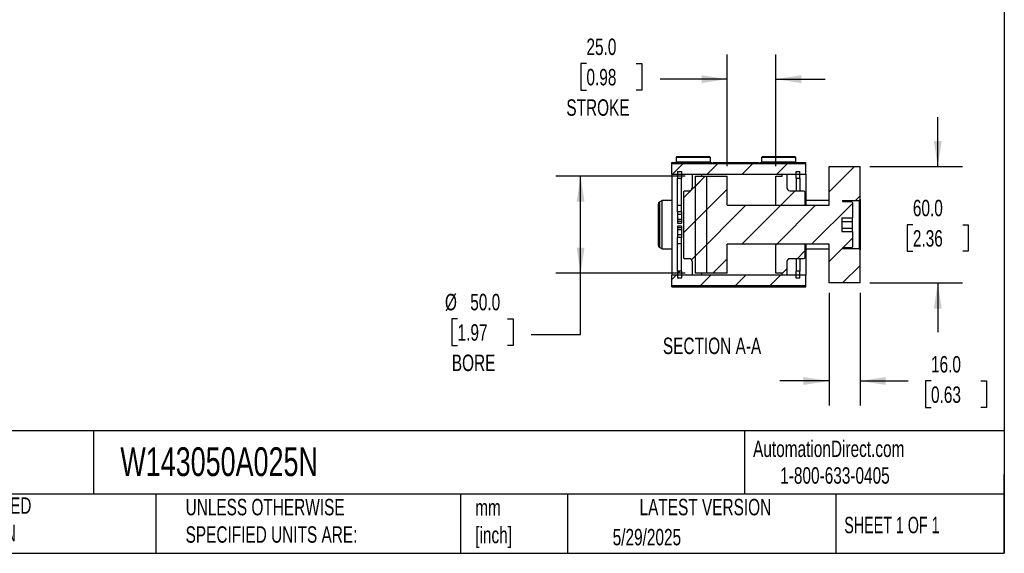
# Model space of a CAD drawing. Header units: millimetres. Extents: x 25 to 1092, y 25 to 838.
# Tile 3 of 5: x 585 to 1092, y 25 to 300. Entities that reach past the tile are written whole.
import ezdxf

# ---------------------------------------------------------------- set-up
doc = ezdxf.new("R2010")
doc.units = ezdxf.units.MM
doc.header["$LTSCALE"] = 4
doc.linetypes.add('SLD-Solid', pattern=[0])
doc.layers.add('DIMENSIONS', color=140, linetype='SLD-Solid', lineweight=25)
doc.layers.add('TEXT', color=140, linetype='SLD-Solid', lineweight=25)
doc.layers.add('HATCH', color=6, linetype='SLD-Solid')
doc.styles.add('SLDTEXTSTYLE0', font='TXT', dxfattribs={"width": 0.7})
doc.styles.add('SLDTEXTSTYLE1', font='TXT', dxfattribs={"width": 0.65})
doc.dimstyles.new('SLDDIMSTYLE0', dxfattribs={"dimtxt": 8.632031, "dimasz": 13.208, "dimexe": 0, "dimexo": 0.0625, "dimgap": 2.158008, "dimtad": 0, "dimtih": 1, "dimtoh": 1, "dimrnd": 1e-09, "dimzin": 4, "dimdsep": 46, "dimtxsty": 'SLDTEXTSTYLE0', "dimsah": 1, "dimcen": 0.09, "dimadec": 0, "dimazin": 1, "dimtfac": 1, "dimtmove": 0, "dimatfit": 0, "dimfxl": 0, "dimfrac": 2, "dimtolj": 1, "dimtzin": 12, "dimarcsym": 0})
doc.dimstyles.new('SLDDIMSTYLE2', dxfattribs={"dimtxt": 8.632031, "dimasz": 13.208, "dimexe": 0, "dimexo": 0.0625, "dimgap": 2.158008, "dimtad": 0, "dimtih": 1, "dimtoh": 1, "dimrnd": 1e-09, "dimzin": 4, "dimdsep": 46, "dimtxsty": 'SLDTEXTSTYLE0', "dimsah": 1, "dimcen": 0.09, "dimadec": 0, "dimazin": 1, "dimtfac": 1, "dimtofl": 0, "dimtmove": 0, "dimatfit": 3, "dimfxl": 0, "dimfrac": 2, "dimtolj": 1, "dimtzin": 12, "dimarcsym": 0})

# ---------------------------------------------------------------- blocks, each defined once
blk = doc.blocks.new('_D_32')
at = {"layer": 'DIMENSIONS'}
for p, q in [((927.85, 219.74), (861.23, 219.74)), ((873.93, 169.74), (873.93, 219.74)), ((927.85, 169.74), (861.23, 169.74)), ((873.93, 138.17), (873.93, 169.74)), ((810.56, 146.25), (807.66, 146.25)), ((807.66, 146.25), (807.66, 132.53)), ((836.21, 146.25), (839.11, 146.25)), ((839.11, 146.25), (839.11, 132.53)), ((848.53, 138.17), (873.93, 138.17)), ((807.66, 132.53), (810.56, 132.53)), ((839.11, 132.53), (836.21, 132.53))]:
    blk.add_line(p, q, dxfattribs=at)
for points in [[(873.93, 219.74), (871.89, 206.53), (875.96, 206.53)], [(873.93, 169.74), (875.96, 182.94), (871.89, 182.94)]]:
    blk.add_solid(points, dxfattribs=at)
at = {"layer": 'DIMENSIONS', "char_height": 8.467, "attachment_point": 1, "style": 'SLDTEXTSTYLE0'}
for s, insert in [('%%c', (804.05, 159.09)), ('50.0', (817.08, 159.09)), ('1.97', (810.56, 143.44)), ('BORE', (807.58, 127.79))]:
    blk.add_mtext(s, dxfattribs=dict(at, insert=insert))
blk = doc.blocks.new('_D_33')
at = {"layer": 'DIMENSIONS'}
for p, q in [((949.43, 224.82), (949.43, 282.44)), ((974.43, 224.82), (974.43, 282.44)), ((876.94, 277.81), (874.04, 277.81)), ((874.04, 277.81), (874.04, 264.09)), ((902.59, 277.81), (905.49, 277.81)), ((905.49, 277.81), (905.49, 264.09)), ((949.43, 269.74), (914.88, 269.74)), ((974.43, 269.74), (999.83, 269.74)), ((874.04, 264.09), (876.94, 264.09)), ((905.49, 264.09), (902.59, 264.09))]:
    blk.add_line(p, q, dxfattribs=at)
for points in [[(949.43, 269.74), (936.22, 271.77), (936.22, 267.7)], [(974.43, 269.74), (987.63, 267.7), (987.63, 271.77)]]:
    blk.add_solid(points, dxfattribs=at)
at = {"layer": 'DIMENSIONS', "char_height": 8.467, "attachment_point": 1, "style": 'SLDTEXTSTYLE0'}
for s, insert in [('25.0', (876.94, 290.66)), ('0.98', (876.94, 275.01)), ('STROKE', (866.57, 259.35))]:
    blk.add_mtext(s, dxfattribs=dict(at, insert=insert))
blk = doc.blocks.new('_D_34')
at = {"layer": 'DIMENSIONS'}
for p, q in [((1057.93, 224.74), (1057.93, 250.14)), ((1023.01, 224.74), (1070.63, 224.74)), ((1045.1, 194.74), (1042.2, 194.74)), ((1042.2, 194.74), (1042.2, 181.02)), ((1070.75, 194.74), (1073.65, 194.74)), ((1073.65, 194.74), (1073.65, 181.02)), ((1042.2, 181.02), (1045.1, 181.02)), ((1073.65, 181.02), (1070.75, 181.02)), ((1023.01, 164.74), (1070.63, 164.74)), ((1057.93, 164.74), (1057.93, 139.34))]:
    blk.add_line(p, q, dxfattribs=at)
for points in [[(1057.93, 224.74), (1059.96, 237.94), (1055.89, 237.94)], [(1057.93, 164.74), (1055.89, 151.53), (1059.96, 151.53)]]:
    blk.add_solid(points, dxfattribs=at)
at = {"layer": 'DIMENSIONS', "char_height": 8.467, "attachment_point": 1, "style": 'SLDTEXTSTYLE0'}
for s, insert in [('60.0', (1045.1, 207.58)), ('2.36', (1045.1, 191.93))]:
    blk.add_mtext(s, dxfattribs=dict(at, insert=insert))
blk = doc.blocks.new('_D_35')
at = {"layer": 'DIMENSIONS'}
for p, q in [((1001.93, 159.66), (1001.93, 101.51)), ((1017.93, 159.66), (1017.93, 101.51)), ((1001.93, 114.21), (976.53, 114.21)), ((1017.93, 114.21), (1042.74, 114.21)), ((1054.44, 114.21), (1051.54, 114.21)), ((1051.54, 114.21), (1051.54, 100.49)), ((1080.09, 114.21), (1082.99, 114.21)), ((1082.99, 114.21), (1082.99, 100.49)), ((1051.54, 100.49), (1054.44, 100.49)), ((1082.99, 100.49), (1080.09, 100.49))]:
    blk.add_line(p, q, dxfattribs=at)
for points in [[(1001.93, 114.21), (988.72, 116.24), (988.72, 112.17)], [(1017.93, 114.21), (1031.13, 112.17), (1031.13, 116.24)]]:
    blk.add_solid(points, dxfattribs=at)
at = {"layer": 'DIMENSIONS', "char_height": 8.467, "attachment_point": 1, "style": 'SLDTEXTSTYLE0'}
for s, insert in [('16.0', (1054.44, 127.05)), ('0.63', (1054.44, 111.4))]:
    blk.add_mtext(s, dxfattribs=dict(at, insert=insert))

msp = doc.modelspace()

# ---------------------------------------------------------------- hatches: boundary and pattern name
at = {"layer": 'HATCH'}
h = msp.add_hatch(dxfattribs=at)
h.set_pattern_fill('ANSI31', color=256, scale=4, style=0)
h.paths.add_polyline_path([(920.925, 226.242), (920.925, 220.736), (989.925, 220.736), (989.925, 226.242)], flags=0)
h = msp.add_hatch(dxfattribs=at)
h.set_pattern_fill('ANSI31', color=256, scale=4, style=0)
h.paths.add_polyline_path([(1008.425, 191.271), (1008.425, 198.2), (1013.925, 198.2), (1013.925, 206.236), (1013.425, 206.736), (1008.925, 206.736), (1008.925, 207.236), (1017.425, 207.236), (1017.925, 207.736), (1017.925, 224.736), (1001.925, 224.736), (1001.925, 204.736), (949.425, 204.736), (949.425, 219.736), (932.925, 219.736), (932.925, 169.736), (949.425, 169.736), (949.425, 184.736), (1001.925, 184.736), (1001.925, 164.736), (1017.925, 164.736), (1017.925, 181.736), (1017.425, 182.236), (1008.925, 182.236), (1008.925, 182.736), (1013.425, 182.736), (1013.925, 183.236), (1013.925, 191.271)], flags=0)
h = msp.add_hatch(dxfattribs=at)
h.set_pattern_fill('ANSI31', color=256, scale=4, style=0)
h.paths.add_polyline_path([(923.925, 222.236), (923.925, 218.706), (925.925, 218.706), (925.925, 222.236)], flags=0)
h = msp.add_hatch(dxfattribs=at)
h.set_pattern_fill('ANSI31', color=256, scale=4, style=0)
edge = h.paths.add_edge_path(flags=0)
edge.add_line((927.425, 212.236), (926.925, 211.736))
edge.add_line((926.925, 211.736), (926.925, 177.736))
edge.add_line((926.925, 177.736), (927.425, 177.236))
edge.add_line((927.425, 177.236), (929.925, 177.236))
edge.add_arc((929.925, 175.736), 1.5, 0, 90, ccw=False)
edge.add_line((931.425, 175.736), (931.425, 168.736))
edge.add_line((931.425, 168.736), (936.325, 168.736))
edge.add_line((936.325, 168.736), (936.325, 169.736))
edge.add_line((936.325, 169.736), (938.925, 169.736))
edge.add_line((938.925, 169.736), (938.925, 219.736))
edge.add_line((938.925, 219.736), (936.325, 219.736))
edge.add_line((936.325, 219.736), (936.325, 220.736))
edge.add_line((936.325, 220.736), (931.425, 220.736))
edge.add_line((931.425, 220.736), (931.425, 213.736))
edge.add_arc((929.925, 213.736), 1.5, 270, 360, ccw=False)
edge.add_line((929.925, 212.236), (927.425, 212.236))
h = msp.add_hatch(dxfattribs=at)
h.set_pattern_fill('ANSI31', color=256, scale=4, style=0)
edge = h.paths.add_edge_path(flags=0)
edge.add_line((980.175, 220.736), (977.775, 220.736))
edge.add_line((977.775, 220.736), (977.775, 219.736))
edge.add_line((977.775, 219.736), (974.425, 219.736))
edge.add_line((974.425, 219.736), (974.425, 204.736))
edge.add_line((974.425, 204.736), (989.425, 204.736))
edge.add_line((989.425, 204.736), (989.425, 211.736))
edge.add_line((989.425, 211.736), (988.925, 212.236))
edge.add_line((988.925, 212.236), (981.675, 212.236))
edge.add_arc((981.675, 213.736), 1.5, 180, 270, ccw=False)
edge.add_line((980.175, 213.736), (980.175, 220.736))
h = msp.add_hatch(dxfattribs=at)
h.set_pattern_fill('ANSI31', color=256, scale=4, style=0)
h.paths.add_polyline_path([(984.925, 222.236), (984.925, 218.706), (986.925, 218.706), (986.925, 222.236)], flags=0)
h = msp.add_hatch(dxfattribs=at)
h.set_pattern_fill('ANSI31', color=256, scale=4, style=0)
edge = h.paths.add_edge_path(flags=0)
edge.add_line((977.775, 168.736), (980.175, 168.736))
edge.add_line((980.175, 168.736), (980.175, 175.736))
edge.add_arc((981.675, 175.736), 1.5, 90, 180, ccw=False)
edge.add_line((981.675, 177.236), (988.925, 177.236))
edge.add_line((988.925, 177.236), (989.425, 177.736))
edge.add_line((989.425, 177.736), (989.425, 184.736))
edge.add_line((989.425, 184.736), (974.425, 184.736))
edge.add_line((974.425, 184.736), (974.425, 169.736))
edge.add_line((974.425, 169.736), (977.775, 169.736))
edge.add_line((977.775, 169.736), (977.775, 168.736))
h = msp.add_hatch(dxfattribs=at)
h.set_pattern_fill('ANSI31', color=256, scale=4, style=0)
h.paths.add_polyline_path([(989.925, 163.229), (989.925, 168.736), (920.925, 168.736), (920.925, 163.229)], flags=0)
h = msp.add_hatch(dxfattribs=at)
h.set_pattern_fill('ANSI31', color=256, scale=4, style=0)
h.paths.add_polyline_path([(925.925, 167.236), (925.925, 170.766), (923.925, 170.766), (923.925, 167.236)], flags=0)
h = msp.add_hatch(dxfattribs=at)
h.set_pattern_fill('ANSI31', color=256, scale=4, style=0)
h.paths.add_polyline_path([(986.925, 167.236), (986.925, 170.766), (984.925, 170.766), (984.925, 167.236)], flags=0)

# ---------------------------------------------------------------- linework, layer by layer
for p, q in [((923.375, 229.736), (923.075, 229.436)), ((923.075, 229.436), (923.075, 227.036)), ((940.775, 229.436), (923.075, 229.436)), ((940.475, 229.736), (923.375, 229.736)), ((940.775, 229.436), (940.475, 229.736)), ((940.775, 227.036), (940.775, 229.436)), ((967.375, 229.736), (967.075, 229.436)), ((967.075, 229.436), (967.075, 227.036)), ((984.775, 229.436), (967.075, 229.436)), ((984.475, 229.736), (967.375, 229.736)), ((984.775, 229.436), (984.475, 229.736)), ((984.775, 227.036), (984.775, 229.436)), ((920.925, 226.736), (939.806, 226.736)), ((920.925, 226.242), (920.925, 226.736)), ((920.925, 226.242), (989.925, 226.242)), ((920.925, 220.736), (920.925, 226.242)), ((923.075, 227.036), (923.375, 226.736)), ((940.775, 227.036), (923.075, 227.036)), ((940.475, 226.736), (940.775, 227.036)), ((944.044, 226.736), (963.806, 226.736)), ((967.075, 227.036), (967.375, 226.736)), ((984.775, 227.036), (967.075, 227.036)), ((968.044, 226.736), (989.925, 226.736)), ((984.475, 226.736), (984.775, 227.036)), ((989.925, 226.242), (989.925, 226.736)), ((989.925, 220.736), (989.925, 226.242)), ((1001.925, 204.736), (1001.925, 224.736)), ((1001.925, 224.736), (1017.925, 224.736)), ((1017.925, 207.736), (1017.925, 224.736)), ((920.925, 220.736), (989.925, 220.736)), ((920.925, 220.736), (920.925, 168.736)), ((923.925, 222.236), (925.925, 222.236)), ((923.925, 222.236), (923.925, 218.706)), ((923.925, 218.706), (925.925, 218.706)), ((923.925, 204.624), (923.925, 218.706)), ((925.925, 222.236), (925.925, 218.706)), ((925.925, 204.624), (925.925, 218.706)), ((931.425, 220.736), (931.425, 213.736)), ((931.425, 220.736), (936.325, 220.736)), ((932.925, 219.736), (932.925, 169.736)), ((932.925, 219.736), (949.425, 219.736)), ((936.325, 219.736), (936.325, 220.736)), ((936.325, 219.736), (938.925, 219.736)), ((938.925, 169.736), (938.925, 219.736)), ((949.425, 204.736), (949.425, 219.736)), ((974.425, 219.736), (977.775, 219.736)), ((974.425, 204.736), (974.425, 219.736)), ((977.775, 220.736), (980.175, 220.736)), ((977.775, 219.736), (977.775, 220.736)), ((980.175, 220.736), (980.175, 213.736)), ((984.925, 222.236), (986.925, 222.236)), ((984.925, 218.706), (984.925, 222.236)), ((984.925, 218.706), (986.925, 218.706)), ((984.925, 218.706), (984.925, 212.236)), ((986.925, 218.706), (986.925, 222.236)), ((986.925, 218.706), (986.925, 212.236)), ((989.925, 220.736), (989.925, 204.736)), ((926.925, 211.736), (927.425, 212.236)), ((926.925, 211.736), (926.925, 177.736)), ((927.425, 212.236), (929.925, 212.236)), ((981.675, 212.236), (988.925, 212.236)), ((988.925, 212.236), (989.425, 211.736)), ((989.425, 211.736), (989.425, 204.736)), ((913.925, 205.215), (913.925, 184.256)), ((915.925, 207.236), (914.675, 206.514)), ((914.675, 182.957), (914.675, 206.514)), ((920.925, 207.236), (915.925, 207.236)), ((915.925, 182.236), (915.925, 207.236)), ((925.925, 204.624), (923.925, 204.624)), ((923.925, 201.362), (923.925, 204.624)), ((925.925, 201.362), (925.925, 204.624)), ((949.425, 204.736), (1001.925, 204.736)), ((974.425, 204.736), (989.425, 204.736)), ((1001.925, 207.236), (989.925, 207.236)), ((1008.925, 207.236), (1017.425, 207.236)), ((1008.925, 207.236), (1008.925, 206.736)), ((1008.925, 206.736), (1013.425, 206.736)), ((1013.425, 206.736), (1013.925, 206.236)), ((1013.925, 206.236), (1013.925, 198.2)), ((1017.425, 207.236), (1017.925, 207.736)), ((1017.425, 207.236), (1017.425, 182.236)), ((1017.925, 207.736), (1017.925, 181.736)), ((925.925, 201.362), (923.925, 201.362)), ((923.925, 201.362), (923.925, 199.931)), ((925.925, 199.931), (923.925, 199.931)), ((923.925, 199.931), (923.925, 197.402)), ((925.925, 201.362), (925.925, 199.931)), ((925.925, 199.931), (925.925, 197.402)), ((1008.425, 198.2), (1013.925, 198.2)), ((1008.425, 198.2), (1008.425, 191.271)), ((1013.925, 196.468), (1013.925, 198.2)), ((925.925, 197.402), (923.925, 197.402)), ((923.925, 197.402), (923.925, 196.38)), ((925.925, 196.38), (923.925, 196.38)), ((923.925, 196.38), (923.925, 195.548)), ((923.925, 195.548), (925.925, 195.548)), ((925.925, 193.923), (923.925, 193.923)), ((923.925, 193.923), (923.925, 193.091)), ((925.925, 193.091), (923.925, 193.091)), ((923.925, 193.091), (923.925, 192.069)), ((925.925, 197.402), (925.925, 196.38)), ((925.925, 196.38), (925.925, 195.548)), ((925.925, 193.923), (925.925, 193.091)), ((925.925, 193.091), (925.925, 192.069)), ((1008.425, 196.468), (1013.925, 196.468)), ((1008.425, 193.004), (1013.925, 193.004)), ((1013.925, 193.004), (1013.925, 196.468)), ((1013.925, 191.271), (1013.925, 193.004)), ((925.925, 192.069), (923.925, 192.069)), ((923.925, 192.069), (923.925, 189.54)), ((925.925, 189.54), (923.925, 189.54)), ((923.925, 189.54), (923.925, 188.11)), ((925.925, 188.11), (923.925, 188.11)), ((923.925, 184.848), (923.925, 188.11)), ((925.925, 192.069), (925.925, 189.54)), ((925.925, 189.54), (925.925, 188.11)), ((925.925, 184.848), (925.925, 188.11)), ((1008.425, 191.271), (1013.925, 191.271)), ((1013.925, 191.271), (1013.925, 183.236)), ((914.675, 182.957), (915.925, 182.236)), ((925.925, 184.848), (923.925, 184.848)), ((923.925, 170.766), (923.925, 184.848)), ((925.925, 170.766), (925.925, 184.848)), ((1001.925, 184.736), (949.425, 184.736)), ((949.425, 169.736), (949.425, 184.736)), ((974.425, 169.736), (974.425, 184.736)), ((989.425, 184.736), (974.425, 184.736)), ((989.425, 184.736), (989.425, 177.736)), ((989.925, 184.736), (989.925, 168.736)), ((1001.925, 164.736), (1001.925, 184.736)), ((1013.425, 182.736), (1008.925, 182.736)), ((1008.925, 182.736), (1008.925, 182.236)), ((1013.925, 183.236), (1013.425, 182.736)), ((915.925, 182.236), (920.925, 182.236)), ((927.425, 177.236), (926.925, 177.736)), ((989.425, 177.736), (988.925, 177.236)), ((989.925, 182.236), (1001.925, 182.236)), ((1017.425, 182.236), (1008.925, 182.236)), ((1017.925, 181.736), (1017.425, 182.236)), ((1017.925, 164.736), (1017.925, 181.736)), ((929.925, 177.236), (927.425, 177.236)), ((931.425, 175.736), (931.425, 168.736)), ((980.175, 175.736), (980.175, 168.736)), ((988.925, 177.236), (981.675, 177.236)), ((984.925, 177.236), (984.925, 170.766)), ((986.925, 177.236), (986.925, 170.766)), ((920.925, 163.229), (920.925, 168.736)), ((989.925, 168.736), (920.925, 168.736)), ((923.925, 170.766), (923.925, 167.236)), ((925.925, 170.766), (923.925, 170.766)), ((925.925, 170.766), (925.925, 167.236)), ((936.325, 168.736), (931.425, 168.736)), ((949.425, 169.736), (932.925, 169.736)), ((938.925, 169.736), (936.325, 169.736)), ((936.325, 168.736), (936.325, 169.736)), ((977.775, 169.736), (974.425, 169.736)), ((977.775, 168.736), (977.775, 169.736)), ((980.175, 168.736), (977.775, 168.736)), ((984.925, 167.236), (984.925, 170.766)), ((986.925, 170.766), (984.925, 170.766)), ((986.925, 167.236), (986.925, 170.766)), ((989.925, 163.229), (989.925, 168.736)), ((989.925, 163.229), (920.925, 163.229)), ((920.925, 162.736), (920.925, 163.229)), ((920.925, 162.736), (989.925, 162.736)), ((925.925, 167.236), (923.925, 167.236)), ((986.925, 167.236), (984.925, 167.236)), ((989.925, 162.736), (989.925, 163.229)), ((1017.925, 164.736), (1001.925, 164.736))]:
    msp.add_line(p, q)
for centre, start, end in [((929.925, 213.736), 270, 0), ((981.675, 213.736), 180, 270), ((915.425, 205.215), 120, 180), ((915.425, 184.256), 180, 240), ((929.925, 175.736), 0, 90), ((981.675, 175.736), 90, 180)]:
    msp.add_arc(centre, 1.5, start, end)
for points in [[(939.806, 226.736), (940.151, 226.736), (940.5, 226.727), (941.207, 226.714), (941.567, 226.708), (942.289, 226.708), (942.645, 226.714), (943.351, 226.727), (943.699, 226.736), (944.044, 226.736)], [(963.806, 226.736), (964.151, 226.736), (964.5, 226.727), (965.207, 226.714), (965.567, 226.708), (966.289, 226.708), (966.645, 226.714), (967.351, 226.727), (967.699, 226.736), (968.044, 226.736)]]:
    msp.add_open_spline(points, degree=3, knots=[0, 0, 0, 0, 0.25, 0.25, 0.5, 0.5, 0.75, 0.75, 1, 1, 1, 1])
at = {"layer": 'TEXT'}
for p, q in [((1092.2, 838.2), (1092.2, 25.4)), ((1092.2, 88.504), (25.4, 88.504)), ((623.036, 88.504), (623.036, 55.88)), ((958.302, 88.504), (958.302, 55.88)), ((1092.2, 25.4), (1092.2, 66.04)), ((1092.2, 55.88), (25.4, 55.88)), ((655.121, 55.88), (655.121, 25.4)), ((812.097, 55.88), (812.097, 25.4)), ((867.248, 55.88), (867.248, 25.4)), ((1005.395, 55.88), (1005.395, 25.4)), ((25.4, 25.4), (1092.2, 25.4))]:
    msp.add_line(p, q, dxfattribs=at)

# ---------------------------------------------------------------- texts
for s, insert, char_height, attachment_point, style in [('SECTION A-A', (941.644, 136.549), 8.46667, 2, 'SLDTEXTSTYLE0'), ('AutomationDirect.com', (962.78, 83.506), 8.46667, 1, 'SLDTEXTSTYLE0'), ('W143050A025N', (636.831, 80.026), 14.81667, 1, 'SLDTEXTSTYLE0'), ('1-800-633-0405', (976.766, 69.748), 8.46667, 1, 'SLDTEXTSTYLE0'), ('METRIC UNITS USED ^JFOR PART DESIGN', (510.417, 54.224), 8.46667, 1, 'SLDTEXTSTYLE0'), ('UNLESS OTHERWISE ^JSPECIFIED UNITS ARE:', (670.432, 53.442), 8.46667, 1, 'SLDTEXTSTYLE0'), ('mm^J[inch]', (819.629, 53.189), 8.4667, 1, 'SLDTEXTSTYLE0'), ('LATEST VERSION', (938.209, 53.456), 8.46667, 2, 'SLDTEXTSTYLE0'), ('SHEET 1 OF 1', (1009.765, 44.206), 8.46667, 1, 'SLDTEXTSTYLE1'), ('5/29/2025', (890.451, 37.988), 8.4667, 1, 'SLDTEXTSTYLE0')]:
    msp.add_mtext(s, dxfattribs=dict(at, insert=insert, char_height=char_height, attachment_point=attachment_point, style=style))

# ---------------------------------------------------------------- dimensions: what is measured, and where the dimension line sits
at = {"layer": 'DIMENSIONS'}
dim = msp.add_linear_dim(base=(974.425, 269.736), p1=(949.425, 219.736), p2=(974.425, 219.736), text='<>\\PSTROKE', dimstyle='SLDDIMSTYLE0', dxfattribs=at)
dim.commit()
dim.dimension.update_dxf_attribs({"geometry": '_D_33', "text_midpoint": (889.764, 269.736), "dimtype": 160})
dim = msp.add_linear_dim(base=(1057.925, 224.736), p1=(1017.925, 164.736), p2=(1017.925, 224.736), angle=90, dimstyle='SLDDIMSTYLE0', dxfattribs=at)
dim.commit()
dim.dimension.update_dxf_attribs({"geometry": '_D_34', "text_midpoint": (1057.925, 194.736), "dimtype": 160})
dim = msp.add_linear_dim(base=(873.925, 219.736), p1=(932.925, 169.736), p2=(932.925, 219.736), angle=90, text='%%c<>\\PBORE', dimstyle='SLDDIMSTYLE2', dxfattribs=at)
dim.commit()
dim.dimension.update_dxf_attribs({"geometry": '_D_32', "text_midpoint": (873.925, 138.171), "dimtype": 160})
dim = msp.add_linear_dim(base=(1001.925, 114.206), p1=(1017.925, 164.736), p2=(1001.925, 164.736), dimstyle='SLDDIMSTYLE0', dxfattribs=at)
dim.commit()
dim.dimension.update_dxf_attribs({"geometry": '_D_35', "text_midpoint": (1067.261, 114.206), "dimtype": 160})

doc.saveas('drawing.dxf')
